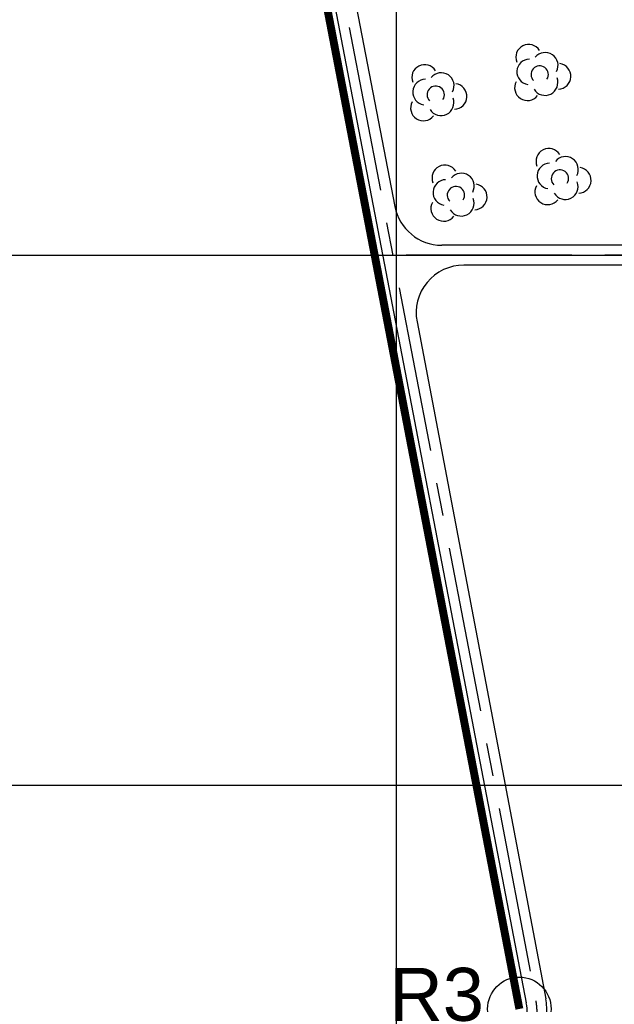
# Model space of a CAD drawing. Header units: inches. Extents: x -8998005 to 170525121, y -30058259 to 1575573.
# Tile 52 of 107: x -471098 to -358862, y 258672 to 444426. Entities that reach past the tile are written whole.
import ezdxf

# ---------------------------------------------------------------- set-up
doc = ezdxf.new("R2010")
doc.units = ezdxf.units.IN
doc.header["$LTSCALE"] = 5
doc.header["$MEASUREMENT"] = 0
for name, pattern in [('CENTER', [2, 1.25, -0.25, 0.25, -0.25]), ('DASHED', [0.75, 0.5, -0.25]), ('PHANTOM', [2.5, 1.25, -0.25, 0.25, -0.25, 0.25, -0.25])]:
    doc.linetypes.add(name, pattern=pattern)
for name, color, linetype in [('CANAL', 4, 'Continuous'), ('existing old', 8, 'PHANTOM'), ('HIDDEN', 2, 'DASHED'), ('Meter', 3, 'Continuous'), ('TCE-ME-ROAD', 244, 'Continuous')]:
    doc.layers.add(name, color=color, linetype=linetype)
doc.styles.add('AR', font='arial.ttf')

# ---------------------------------------------------------------- blocks, each defined once
blk = doc.blocks.new('GV')
at = {"layer": 'existing old', "color": 3, "linetype": 'Continuous'}
for centre, radius, start, end in [((2383, 3337), 2422, 31.92753, 201.84052), ((5515, 1805), 2422, 331.22626, 141.13925), ((2579, 579), 2422, 91.22626, 261.13926), ((7932, -240), 2422, 271.92753, 81.84053), ((4468, 90), 1636, 326.5033, 225.50667), ((2159, -2410), 2422, 151.92754, 321.84053), ((5481, -1434), 2422, 211.22626, 21.13925)]:
    blk.add_arc(centre, radius, start, end, dxfattribs=at)

msp = doc.modelspace()

# ---------------------------------------------------------------- linework, layer by layer
at = {"color": 1, "const_width": 1500, "elevation": 69405}
msp.add_lwpolyline([(-376783, 257796), (-462434, 703703)], dxfattribs=at)
at = {"layer": 'CANAL', "color": 8}
for p, q in [((-400000, -800000), (-400000, 1470819)), ((-597246, 400000), (1664920, 400000)), ((-597246, 300000), (1664920, 300000))]:
    msp.add_line(p, q, dxfattribs=at)
at = {"layer": 'Meter', "color": 7}
msp.add_circle((-376783, 257796, 69405), 6000, dxfattribs=at)
msp.add_circle((-376783, 257796, 69405), 6000, dxfattribs=at)
at = {"layer": 'TCE-ME-ROAD', "linetype": 'Continuous'}
for p, q in [((-457906, 688085), (-375483, 258976)), ((-454224, 688792), (-400280, 409177)), ((-396102, 387427), (-371800, 259683))]:
    msp.add_line(p, q, dxfattribs=at)
at = {"layer": 'TCE-ME-ROAD', "color": 11, "linetype": 'CENTER', "ltscale": 5000}
for p, q in [((-456065, 688439), (-373641, 259329)), ((-16909, 400000), (-400426, 400000))]:
    msp.add_line(p, q, dxfattribs=at)
at = {"layer": 'TCE-ME-ROAD'}
for p, q in [((-92002, 401875), (-391441, 401875)), ((-68250, 398125), (-387264, 398125))]:
    msp.add_line(p, q, dxfattribs=at)
for centre, start, end in [((-391441, 410875), 190.873, 270), ((-387264, 389125), 90, 190.873)]:
    msp.add_arc(centre, 9000, start, end, dxfattribs=at)
at = {"layer": 'TCE-ME-ROAD', "linetype": 'Continuous'}
for centre, radius in [((-384321, 257278, 69405), 9000), ((-384321, 257278), 12750)]:
    msp.add_arc(centre, radius, 356.9893, 10.873, dxfattribs=at)
at = {"layer": 'TCE-ME-ROAD', "color": 11, "linetype": 'CENTER', "ltscale": 5000}
msp.add_arc((-384321, 257278, 69405), 10875, 356.9893, 10.873, dxfattribs=at)

# ---------------------------------------------------------------- block references
at = {"layer": 'HIDDEN'}
for p in [(-377415, 434000), (-397048, 430184), (-373599, 414368), (-393232, 411239)]:
    msp.add_blockref('GV', p, dxfattribs=at)

# ---------------------------------------------------------------- texts
at = {"color": 7, "ltscale": 0.3, "style": 'AR'}
msp.add_text('R3', height=10000, rotation=0.05503, dxfattribs=at).set_placement((-401319, 255540, 69405))

doc.saveas('drawing.dxf')
